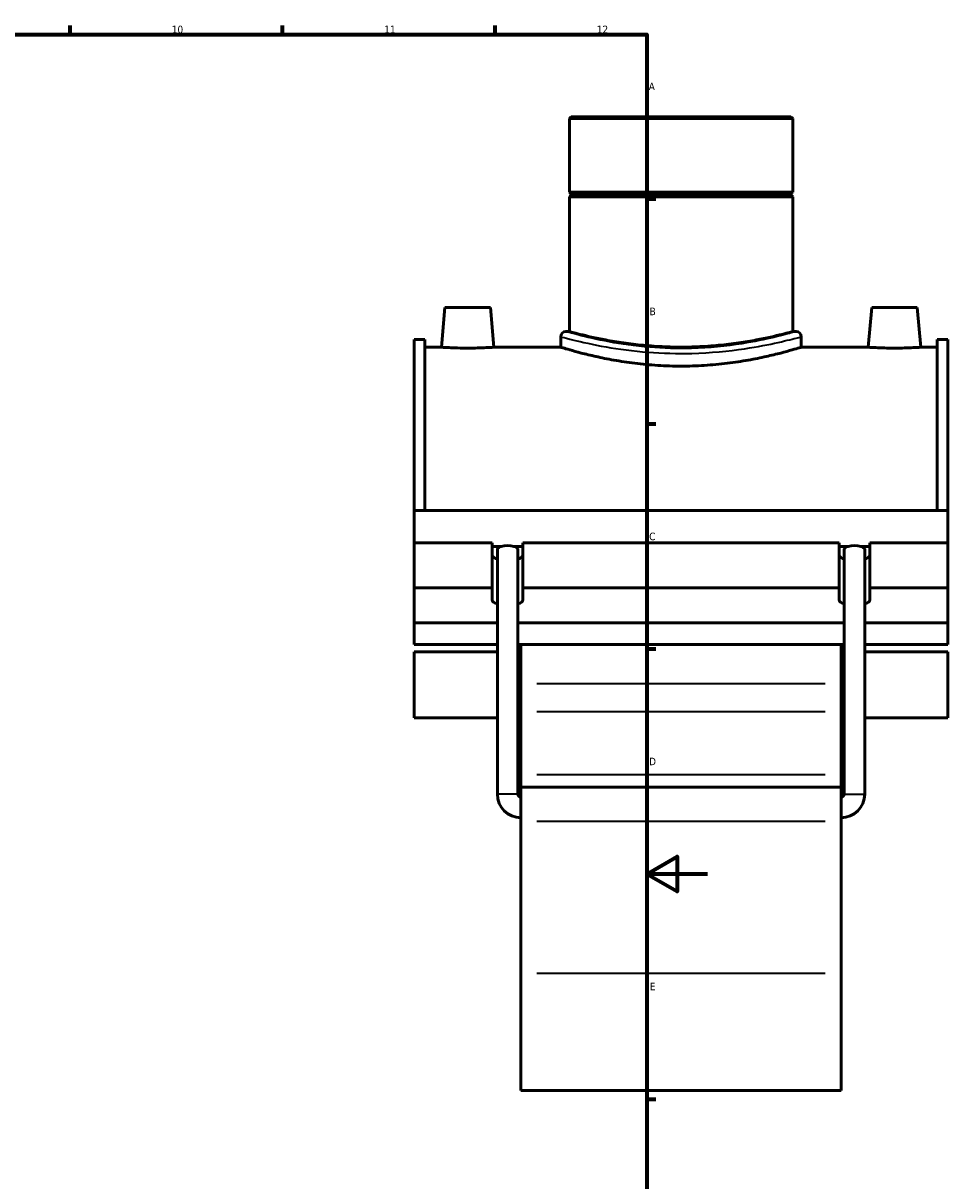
# Model space of a CAD drawing. Header units: millimetres. Extents: x -15 to 1117, y -217 to 1281.
# Tile 6 of 8: x 615 to 920, y 196 to 578. Entities that reach past the tile are written whole.
import ezdxf

# ---------------------------------------------------------------- set-up
doc = ezdxf.new("R2010")
doc.units = ezdxf.units.MM
for name, color, linetype, lineweight in [('Border (ISO)', 7, 'Continuous', 70), ('Visible (ISO)', 7, 'Continuous', 50), ('Visible Narrow (ISO)', 7, 'Continuous', 35)]:
    doc.layers.add(name, color=color, linetype=linetype, lineweight=lineweight)
doc.styles.add('Note Text (ISO)', font='tahoma.ttf')

# ---------------------------------------------------------------- blocks, each defined once
blk = doc.blocks.new('Borders Default Border')
at = {"layer": 'Border (ISO)'}
for p, q in [((630.75, 574), (630.75, 576.9)), ((700.83, 574), (700.83, 576.9)), ((770.92, 574), (770.92, 576.9)), ((821, 519.75), (823.9, 519.75)), ((821, 445.5), (823.9, 445.5)), ((821, 371.25), (823.9, 371.25)), ((821, 222.75), (823.9, 222.75))]:
    blk.add_line(p, q, dxfattribs=at)
at = {"layer": 'Border (ISO)', "flags": 128}
for points in [[(20, 20), (20, 574), (821, 574), (821, 20), (20, 20)], [(841, 297), (821, 297), (831, 302.77), (831, 291.23), (821, 297)]]:
    blk.add_lwpolyline(points, dxfattribs=at)
at = {"layer": 'Border (ISO)', "color": 232, "true_color": 0xca0064, "char_height": 2.5, "attachment_point": 7, "style": 'Note Text (ISO)'}
for s, insert in [('10', (664.29, 574.35)), ('11', (734.37, 574.4)), ('12', (804.46, 574.4)), ('A', (821.59, 555.62)), ('B', (821.89, 481.37)), ('C', (821.73, 407.08)), ('D', (821.73, 332.88)), ('E', (821.94, 258.63))]:
    blk.add_mtext(s, dxfattribs=dict(at, insert=insert))

msp = doc.modelspace()

# ---------------------------------------------------------------- linework, layer by layer
at = {"layer": 'Visible (ISO)'}
for p, q in [((795.996, 546.802), (795.43, 546.236)), ((869.082, 546.236), (795.43, 546.236)), ((795.43, 546.236), (795.43, 521.969)), ((795.996, 546.802), (868.516, 546.802)), ((868.516, 546.802), (869.082, 546.236)), ((869.082, 546.236), (869.082, 521.969)), ((795.43, 521.969), (869.082, 521.969)), ((795.93, 521.469), (795.43, 521.969)), ((795.93, 520.969), (795.43, 520.469)), ((869.082, 520.469), (795.43, 520.469)), ((795.43, 520.469), (795.43, 475.977)), ((795.93, 521.469), (868.582, 521.469)), ((795.93, 521.469), (795.93, 520.969)), ((868.582, 520.969), (795.93, 520.969)), ((868.582, 521.469), (869.082, 521.969)), ((868.582, 521.469), (868.582, 520.969)), ((868.582, 520.969), (869.082, 520.469)), ((869.082, 520.469), (869.082, 475.977)), ((754.356, 483.927), (753.208, 470.802)), ((754.356, 483.927), (769.356, 483.927)), ((769.356, 483.927), (770.504, 470.802)), ((895.156, 483.927), (894.008, 470.802)), ((910.156, 483.927), (895.156, 483.927)), ((910.156, 483.927), (911.304, 470.802)), ((792.597, 474.278), (792.597, 470.802)), ((795.43, 475.977), (794.296, 475.977)), ((870.215, 475.977), (869.082, 475.977)), ((871.915, 474.278), (871.915, 470.802)), ((744.256, 416.934), (744.256, 473.39)), ((747.776, 473.39), (744.256, 473.39)), ((747.776, 473.39), (747.776, 416.934)), ((747.776, 470.802), (753.208, 470.802)), ((770.504, 470.802), (792.597, 470.802)), ((871.915, 470.802), (894.008, 470.802)), ((911.304, 470.802), (916.736, 470.802)), ((916.736, 473.39), (916.736, 416.934)), ((920.256, 473.39), (916.736, 473.39)), ((920.256, 416.934), (920.256, 473.39)), ((744.256, 416.934), (920.256, 416.934)), ((744.256, 406.248), (744.256, 416.934)), ((920.256, 406.248), (920.256, 416.934)), ((744.256, 406.248), (769.993, 406.248)), ((744.256, 391.448), (744.256, 406.248)), ((769.993, 391.448), (769.993, 406.248)), ((769.993, 405.094), (772.969, 405.094)), ((777.143, 405.094), (780.118, 405.094)), ((780.118, 406.248), (780.118, 391.448)), ((780.118, 406.248), (884.393, 406.248)), ((884.393, 391.448), (884.393, 406.248)), ((884.393, 405.094), (887.369, 405.094)), ((891.543, 405.094), (894.518, 405.094)), ((894.518, 406.248), (894.518, 391.448)), ((894.518, 406.248), (920.256, 406.248)), ((920.256, 391.448), (920.256, 406.248)), ((771.681, 323.327), (771.681, 404.128)), ((778.431, 323.327), (778.431, 404.128)), ((886.081, 323.327), (886.081, 404.128)), ((892.831, 323.327), (892.831, 404.128)), ((744.256, 391.448), (769.993, 391.448)), ((744.256, 379.905), (744.256, 391.448)), ((769.993, 387.408), (769.993, 391.448)), ((780.118, 391.448), (780.118, 387.408)), ((780.118, 391.448), (884.393, 391.448)), ((884.393, 387.408), (884.393, 391.448)), ((894.518, 391.448), (894.518, 387.408)), ((894.518, 391.448), (920.256, 391.448)), ((920.256, 391.448), (920.256, 379.905)), ((771.681, 379.905), (744.256, 379.905)), ((744.256, 379.905), (744.256, 372.695)), ((886.081, 379.905), (778.431, 379.905)), ((920.256, 379.905), (892.831, 379.905)), ((920.256, 372.695), (920.256, 379.905)), ((744.256, 372.695), (771.681, 372.695)), ((778.431, 372.695), (886.081, 372.695)), ((779.456, 372.695), (779.456, 359.738)), ((885.056, 359.738), (885.056, 372.695)), ((892.831, 372.695), (920.256, 372.695)), ((744.256, 370.325), (744.256, 348.517)), ((744.256, 370.325), (771.681, 370.325)), ((778.431, 370.325), (779.456, 370.325)), ((885.056, 370.325), (886.081, 370.325)), ((892.831, 370.325), (920.256, 370.325)), ((920.256, 348.517), (920.256, 370.325)), ((779.456, 359.738), (779.456, 350.644)), ((885.056, 350.644), (885.056, 359.738)), ((744.256, 348.517), (771.681, 348.517)), ((778.431, 348.517), (779.456, 348.517)), ((779.456, 329.832), (779.456, 350.644)), ((885.056, 350.644), (885.056, 329.832)), ((885.056, 348.517), (886.081, 348.517)), ((892.831, 348.517), (920.256, 348.517)), ((779.456, 325.677), (779.456, 329.832)), ((885.056, 329.832), (885.056, 325.677)), ((779.456, 325.677), (779.456, 314.431)), ((779.456, 325.677), (885.056, 325.677)), ((885.056, 314.431), (885.056, 325.677)), ((779.456, 264.237), (779.456, 314.431)), ((885.056, 314.431), (885.056, 264.237)), ((779.456, 264.237), (779.456, 225.552)), ((885.056, 225.552), (885.056, 264.237)), ((779.456, 225.552), (885.056, 225.552))]:
    msp.add_line(p, q, dxfattribs=at)
for centre, radius, start, end in [((794.296, 474.278), 1.7, 90, 180), ((870.215, 474.278), 1.7, 0, 90), ((779.456, 323.327), 7.775, 180, 270), ((779.456, 323.327), 1.025, 180, 270), ((885.056, 323.327), 7.775, 270, 0), ((885.056, 323.327), 1.025, 270, 0)]:
    msp.add_arc(centre, radius, start, end, dxfattribs=at)
for centre, major_axis, ratio, start_param, end_param in [((775.056, 404.128), (3.375, 0), 0.3639702, 2.2375185, 3.1415927), ((775.056, 404.128), (3.375, 0), 0.3639702, 0.9040742, 2.2375185), ((775.056, 404.128), (3.375, 0), 0.3639702, 0, 0.9040742), ((889.456, 404.128), (3.375, 0), 0.3639702, 2.2375185, 3.1415927), ((889.456, 404.128), (3.375, 0), 0.3639702, 0.9040742, 2.2375185), ((889.456, 404.128), (3.375, 0), 0.3639702, 0, 0.9040742), ((775.056, 402.208), (-5.063, 0), 0.3420201, 0, 0.8410687), ((775.056, 402.208), (5.063, 0), 0.3420201, 5.4421166, 6.2831853), ((889.456, 402.208), (-5.063, 0), 0.3420201, 0, 0.8410687), ((889.456, 402.208), (5.063, 0), 0.3420201, 5.4421166, 6.2831853), ((775.056, 387.408), (-5.063, 0), 0.3420201, 0, 0.8410687), ((775.056, 387.408), (5.062, 0), 0.3420201, 5.4421166, 6.2831853), ((889.456, 387.408), (-5.063, 0), 0.3420201, 0, 0.8410687), ((889.456, 387.408), (5.062, 0), 0.3420201, 5.4421166, 6.2831853)]:
    msp.add_ellipse(centre, major_axis=major_axis, ratio=ratio, start_param=start_param, end_param=end_param, dxfattribs=at)
for points, knots in [([(832.256, 470.84), (829.931, 470.84), (827.53, 470.904), (822.763, 471.165), (820.397, 471.362), (815.864, 471.854), (813.694, 472.149), (809.684, 472.778), (807.844, 473.112), (804.588, 473.755), (803.058, 474.086), (800.358, 474.706), (799.188, 474.995), (797.305, 475.473), (796.591, 475.663), (795.653, 475.916), (795.43, 475.977), (795.43, 475.977)], [0, 0, 0, 0, 0.6975253, 0.6975253, 1.3950506, 1.3950506, 2.0925759, 2.0925759, 2.7901011, 2.7901011, 3.4874846, 3.4874846, 4.1848681, 4.1848681, 4.8822515, 4.8822515, 5.579635, 5.579635, 5.579635, 5.579635]), ([(869.082, 475.977), (869.082, 475.977), (868.859, 475.916), (867.921, 475.663), (867.207, 475.473), (865.324, 474.995), (864.154, 474.706), (861.454, 474.086), (859.924, 473.755), (856.668, 473.112), (854.828, 472.778), (850.818, 472.149), (848.648, 471.854), (844.115, 471.362), (841.749, 471.165), (836.981, 470.904), (834.581, 470.84), (832.256, 470.84)], [16.738905, 16.738905, 16.738905, 16.738905, 17.4362884, 17.4362884, 18.1336719, 18.1336719, 18.8310554, 18.8310554, 19.5284388, 19.5284388, 20.2259641, 20.2259641, 20.9234894, 20.9234894, 21.6210147, 21.6210147, 22.31854, 22.31854, 22.31854, 22.31854]), ([(770.504, 470.802), (770.504, 470.802), (770.288, 470.787), (769.407, 470.733), (768.743, 470.694), (767.209, 470.621), (766.237, 470.582), (764.104, 470.527), (762.944, 470.511), (760.768, 470.511), (759.608, 470.527), (757.475, 470.582), (756.502, 470.621), (754.968, 470.694), (754.304, 470.733), (753.424, 470.787), (753.208, 470.802), (753.208, 470.802)], [1.3054179, 1.3054179, 1.3054179, 1.3054179, 1.6316626, 1.6316626, 1.9579073, 1.9579073, 2.2843715, 2.2843715, 2.6108358, 2.6108358, 2.9373001, 2.9373001, 3.2637643, 3.2637643, 3.590009, 3.590009, 3.9162537, 3.9162537, 3.9162537, 3.9162537]), ([(871.915, 470.802), (871.915, 470.802), (871.674, 470.728), (870.662, 470.423), (869.892, 470.193), (867.863, 469.615), (866.603, 469.266), (863.696, 468.516), (862.05, 468.115), (858.547, 467.338), (856.568, 466.933), (852.253, 466.169), (849.918, 465.81), (845.037, 465.212), (842.488, 464.972), (837.351, 464.652), (834.764, 464.574), (829.748, 464.574), (827.16, 464.652), (822.023, 464.972), (819.474, 465.212), (814.594, 465.81), (812.259, 466.169), (807.944, 466.933), (805.964, 467.338), (802.461, 468.115), (800.815, 468.516), (797.909, 469.266), (796.648, 469.615), (794.62, 470.193), (793.85, 470.423), (792.838, 470.728), (792.597, 470.802), (792.597, 470.802)], [6.0176968, 6.0176968, 6.0176968, 6.0176968, 6.7697862, 6.7697862, 7.5218757, 7.5218757, 8.2739651, 8.2739651, 9.0260546, 9.0260546, 9.7783893, 9.7783893, 10.5307241, 10.5307241, 11.2830588, 11.2830588, 12.0353936, 12.0353936, 12.7877283, 12.7877283, 13.540063, 13.540063, 14.2923978, 14.2923978, 15.0447325, 15.0447325, 15.796822, 15.796822, 16.5489114, 16.5489114, 17.3010009, 17.3010009, 18.0530903, 18.0530903, 18.0530903, 18.0530903]), ([(911.304, 470.802), (911.304, 470.802), (911.088, 470.787), (910.207, 470.733), (909.543, 470.694), (908.009, 470.621), (907.037, 470.582), (904.904, 470.527), (903.744, 470.511), (902.656, 470.511), (901.568, 470.511), (900.408, 470.527), (898.275, 470.582), (897.302, 470.621), (895.768, 470.694), (895.104, 470.733), (894.224, 470.787), (894.008, 470.802), (894.008, 470.802)], [3.9162537, 3.9162537, 3.9162537, 3.9162537, 4.2424984, 4.2424984, 4.568743, 4.568743, 4.8952073, 4.8952073, 5.2216716, 5.2216716, 5.2216716, 5.5481358, 5.5481358, 5.8746001, 5.8746001, 6.2008448, 6.2008448, 6.5270895, 6.5270895, 6.5270895, 6.5270895])]:
    msp.add_open_spline(points, degree=3, knots=knots, dxfattribs=at)
at = {"layer": 'Visible Narrow (ISO)'}
for p, q in [((879.776, 359.738), (784.736, 359.738)), ((784.736, 350.644), (879.776, 350.644)), ((784.736, 329.832), (879.776, 329.832)), ((778.389, 323.327), (771.722, 323.327)), ((886.122, 323.327), (892.789, 323.327)), ((784.736, 314.431), (879.776, 314.431)), ((784.736, 264.237), (879.776, 264.237))]:
    msp.add_line(p, q, dxfattribs=at)
for points, knots in [([(793.092, 474.141), (793.741, 473.964), (795.017, 473.624), (799.441, 472.534), (803.126, 471.689), (811.672, 470.197), (816.406, 469.549), (826.1, 468.798), (831.008, 468.661), (841.989, 468.943), (847.988, 469.532), (857.504, 470.948), (861.277, 471.705), (867.268, 473.046), (869.478, 473.625), (871.006, 474.031), (871.238, 474.094), (871.421, 474.143)], [-29.4704629, -29.4704629, -29.4704629, -29.4704629, -28.2852529, -28.2852529, -26.625331, -26.625331, -25.1093624, -25.1093624, -23.7137086, -23.7137086, -21.9314608, -21.9314608, -20.4575825, -20.4575825, -18.9800138, -18.9800138, -18.6445802, -18.6445802, -18.6445802, -18.6445802]), ([(869.742, 475.84), (869.568, 475.791), (869.345, 475.728), (867.883, 475.316), (865.767, 474.73), (860.034, 473.371), (856.422, 472.605), (847.314, 471.171), (841.572, 470.575), (831.061, 470.289), (826.364, 470.428), (817.085, 471.189), (812.554, 471.845), (804.374, 473.355), (800.847, 474.212), (796.613, 475.315), (795.392, 475.66), (794.771, 475.839)], [18.6445802, 18.6445802, 18.6445802, 18.6445802, 18.9800138, 18.9800138, 20.4575825, 20.4575825, 21.9314608, 21.9314608, 23.7137086, 23.7137086, 25.1093624, 25.1093624, 26.625331, 26.625331, 28.2852529, 28.2852529, 29.4704629, 29.4704629, 29.4704629, 29.4704629])]:
    msp.add_open_spline(points, degree=3, knots=knots, dxfattribs=at)

# ---------------------------------------------------------------- block references
msp.add_blockref('Borders Default Border', (0, 0))

doc.saveas('drawing.dxf')
